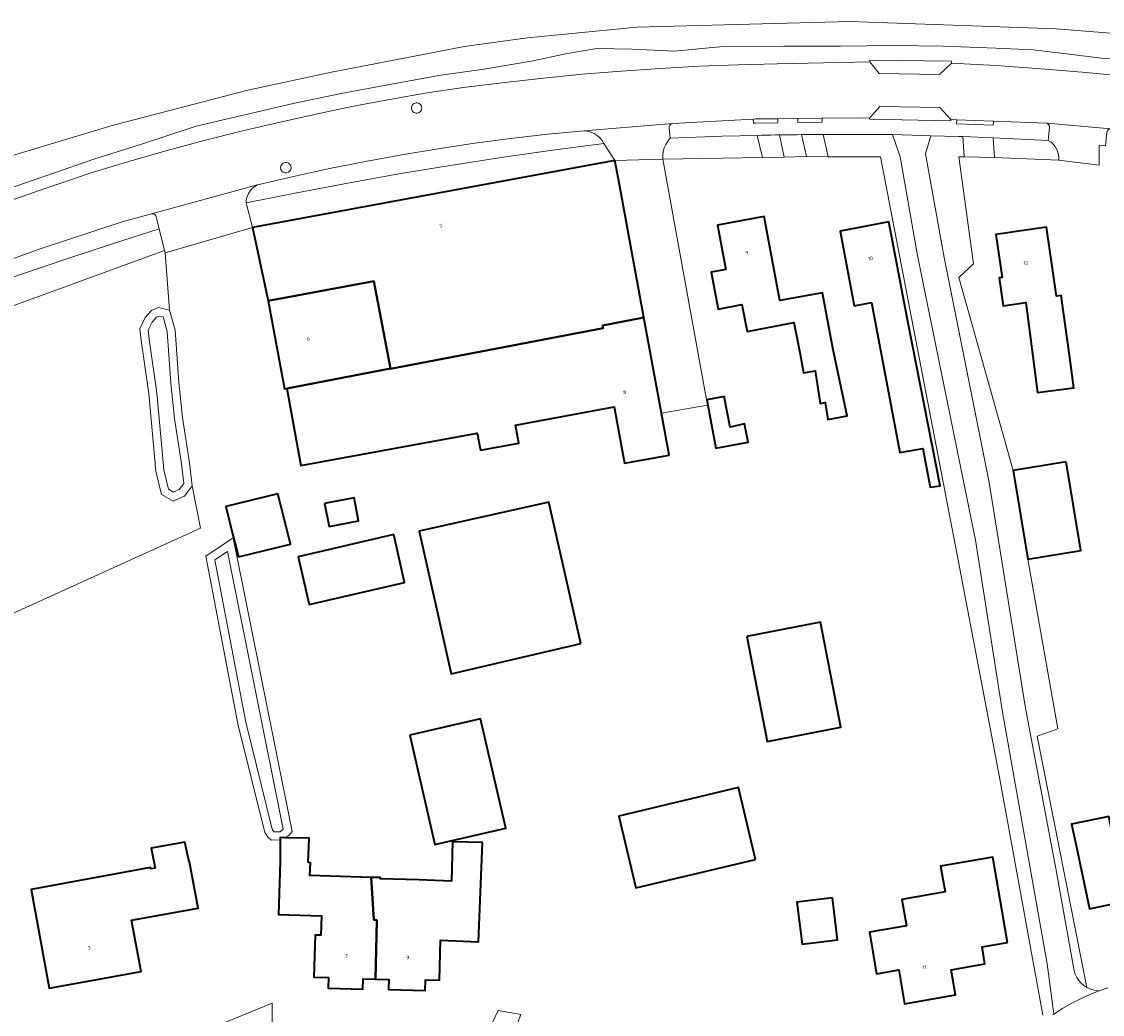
# Model space of a CAD drawing. Header units: metres. Extents: x 229229 to 231729, y 593167 to 595667.
# Tile 195 of 256: x 230523 to 230656, y 594559 to 594681. Entities that reach past the tile are written whole.
import ezdxf
from ezdxf.enums import TextEntityAlignment as Align

# ---------------------------------------------------------------- set-up
doc = ezdxf.new("R2010")
doc.units = ezdxf.units.M
for name, color, linetype, lineweight in [('B-WE-GR-GROENVOORZIENING-GV', 80, 'Continuous', 18), ('B-WE-OG-BEBOUWING-GV', 7, 'Continuous', 35), ('B-WE-OG-BEBOUWING-T18', 10, 'Continuous', 18), ('B-WE-OG-TERREIN_ERF-GV', 7, 'Continuous', 18), ('B-WE-OG-WATER-GV', 130, 'Continuous', 18), ('B-WE-OG-WATER_SLOOT-GV', 120, 'Continuous', 18), ('B-WE-VH-VERHARDING_GESLOTEN-GV', 252, 'Continuous', 18), ('B-WE-VH-VERHARDING_OPEN-GV', 252, 'Continuous', 18)]:
    doc.layers.add(name, color=color, linetype=linetype, lineweight=lineweight)
doc.styles.add('NLCS-ISO-M250-T18', font='NLCS-ISO.ttf', dxfattribs={"height": 0.45})

msp = doc.modelspace()

# ---------------------------------------------------------------- linework, layer by layer
at = {"layer": 'B-WE-GR-GROENVOORZIENING-GV'}
for points in [[(230660.951, 594676.002), (230656.245, 594676.338), (230652.266, 594676.85), (230647.867, 594677.363), (230643.243, 594677.568), (230636.826, 594677.815), (230630.709, 594677.903), (230624.13, 594677.822), (230617.173, 594677.815), (230609.723, 594677.775), (230603.742, 594677.187), (230598.457, 594677.441), (230594.163, 594677.514), (230590.31, 594676.881), (230586.331, 594675.999), (230580.266, 594675.005), (230574.733, 594674.19), (230568.89, 594673.141), (230562.727, 594672.006), (230556.822, 594670.77), (230544.874, 594667.996), (230538.045, 594665.741), (230532.421, 594663.963), (230527.318, 594662.183), (230521.519, 594660.179)], [(230519.015, 594657.758), (230525.542, 594660.048), (230532.091, 594662.272), (230536.602, 594663.633), (230541.132, 594664.927), (230545.681, 594666.154), (230550.248, 594667.313), (230554.832, 594668.405), (230559.431, 594669.428), (230564.045, 594670.382), (230568.673, 594671.269), (230573.313, 594672.086), (230578.068, 594672.757), (230582.832, 594673.359), (230587.604, 594673.893), (230592.383, 594674.359), (230597.169, 594674.756), (230601.96, 594675.084), (230606.754, 594675.344), (230611.553, 594675.535), (230616.353, 594675.657), (230627.739, 594675.871), (230627.742, 594676.111), (230637.79, 594675.985), (230637.787, 594675.745), (230643.319, 594675.421), (230648.846, 594675.028), (230654.368, 594674.566), (230659.884, 594674.035)], [(230650.27, 594558.67), (230650.38, 594558.747), (230649.576, 594564.925), (230644.099, 594595.878), (230640.775, 594617.06), (230633.634, 594652.056), (230632.277, 594659.785), (230631.485, 594664.218), (230630.528, 594666.935), (230628.827, 594666.951), (230627.126, 594666.962), (230625.424, 594666.967), (230623.723, 594666.966), (230622.022, 594666.959), (230622.622, 594664.225), (230629.052, 594664.22), (230638.482, 594615.256), (230643.581, 594588.542), (230649.032, 594558.633)], [(230515.312, 594604.854), (230545.406, 594618.53), (230544.399, 594623.742), (230543.42, 594622.461), (230542.064, 594621.859), (230540.596, 594622.65), (230539.919, 594625.55), (230539.053, 594635.073), (230538.149, 594641.333), (230537.961, 594643.028), (230538.601, 594644.422), (230539.398, 594645.307), (230540.252, 594645.661), (230541.613, 594645.363), (230541.057, 594652.399), (230540.992, 594652.663), (230511.738, 594642.008)], [(230554.206, 594557.556), (230554.206, 594560.093), (230529.176, 594549.839)]]:
    msp.add_lwpolyline(points, dxfattribs=at)
for points in [[(230613.896, 594666.848), (230611.751, 594666.796), (230609.607, 594666.735), (230607.463, 594666.665), (230605.319, 594666.586), (230603.176, 594666.498), (230602.885, 594666.134), (230602.647, 594665.735), (230602.465, 594665.306), (230602.343, 594664.857), (230602.284, 594664.395), (230602.288, 594663.93), (230614.542, 594664.112)], [(230619.35, 594666.937), (230618.808, 594666.931), (230618.267, 594666.924), (230617.725, 594666.916), (230617.184, 594666.908), (230616.642, 594666.9), (230617.221, 594664.152), (230619.975, 594664.227)], [(230647.186, 594614.715), (230645.388, 594625.628), (230638.693, 594649.37), (230640.519, 594651.031), (230638.716, 594664.194), (230639.367, 594664.206), (230639.179, 594666.694), (230638.671, 594666.716), (230635.255, 594666.796), (230634.618, 594664.557), (230636.907, 594651.839), (230642.437, 594624.144), (230646.904, 594596.395), (230650.624, 594576.658), (230652.881, 594564.09), (230653.021, 594563.669), (230653.217, 594563.27), (230653.464, 594562.901), (230653.76, 594562.57), (230654.097, 594562.281), (230654.47, 594562.04), (230648.34, 594592.958), (230650.884, 594593.845)], [(230596.403, 594663.753), (230595.05, 594665.864), (230588.725, 594665.03), (230582.41, 594664.125), (230576.105, 594663.149), (230569.812, 594662.102), (230563.531, 594660.984), (230557.262, 594659.796), (230551.008, 594658.538), (230551.793, 594655.498)], [(230649.7, 594666.233), (230642.943, 594666.529), (230643.114, 594664.135), (230650.997, 594663.794), (230650.999, 594664.211), (230650.933, 594664.623), (230650.801, 594665.018), (230650.605, 594665.386), (230650.351, 594665.717), (230650.047, 594666.002)], [(230540.992, 594652.663), (230540.338, 594655.335), (230534.708, 594653.54), (230529.092, 594651.7), (230523.491, 594649.816), (230517.905, 594647.887), (230512.335, 594645.915), (230512.191, 594645.42), (230512.067, 594644.92), (230511.964, 594644.416), (230511.881, 594643.907), (230511.819, 594643.396), (230511.738, 594642.008)]]:
    msp.add_lwpolyline(points, close=True, dxfattribs=at)
at = {"layer": 'B-WE-OG-BEBOUWING-GV'}
for points in [[(230599.965, 594644.437), (230596.826, 594661.462), (230596.403, 594663.753), (230551.793, 594655.498), (230553.739, 594646.506), (230566.72, 594648.9), (230568.785, 594638.165), (230568.789, 594638.143), (230594.934, 594643.125), (230594.886, 594643.455)], [(230619.169, 594639.942), (230619.576, 594637.62), (230621.012, 594637.882), (230621.648, 594633.88), (230622.259, 594633.966), (230622.577, 594631.888), (230624.96, 594632.325), (230623.198, 594640.688), (230621.938, 594647.489), (230616.7, 594646.519), (230614.758, 594656.871), (230609.034, 594655.797), (230610.057, 594650.344), (230608.241, 594650.003), (230609.089, 594645.483), (230612.015, 594646.051), (230612.661, 594642.72), (230618.413, 594643.836)], [(230627.962, 594646.297), (230631.453, 594627.823), (230634.264, 594628.347), (230635.199, 594623.58), (230636.39, 594623.752), (230632.505, 594643.532), (230630.107, 594656.207), (230624.104, 594655.071), (230625.84, 594645.896)], [(230652.376, 594639.511), (230651.281, 594647.137), (230650.712, 594647.055), (230649.492, 594655.556), (230643.268, 594654.663), (230644.029, 594649.364), (230643.687, 594649.315), (230644.178, 594645.895), (230646.944, 594646.292), (230648.392, 594635.205), (230652.862, 594635.785)], [(230553.739, 594646.506), (230555.739, 594635.658), (230556.019, 594635.71), (230568.785, 594638.165), (230566.72, 594648.9)], [(230602.132, 594632.685), (230599.965, 594644.437), (230594.886, 594643.455), (230594.934, 594643.125), (230568.789, 594638.143), (230568.785, 594638.165), (230556.019, 594635.71), (230557.768, 594626.227), (230579.456, 594630.227), (230579.843, 594628.125), (230584.578, 594628.998), (230584.172, 594631.199), (230596.305, 594633.437), (230597.583, 594626.507), (230603.084, 594627.522)], [(230607.722, 594634.296), (230608.83, 594628.368), (230612.803, 594629.126), (230612.334, 594631.357), (230610.561, 594630.946), (230609.831, 594634.705)], [(230651.926, 594626.704), (230645.388, 594625.628), (230647.186, 594614.715), (230653.723, 594615.792)], [(230549.405, 594617.66), (230550.065, 594614.989), (230556.472, 594616.572), (230555.812, 594619.243), (230554.941, 594622.768), (230548.534, 594621.184)], [(230560.678, 594621.559), (230561.222, 594618.747), (230564.846, 594619.447), (230564.303, 594622.259)], [(230592.182, 594604.331), (230588.264, 594621.741), (230572.311, 594618.148), (230576.26, 594600.59)], [(230569.184, 594617.737), (230557.438, 594615.017), (230558.779, 594609.135), (230570.525, 594611.855)], [(230612.606, 594605.198), (230615.115, 594592.283), (230624.193, 594594.047), (230621.684, 594606.962)], [(230571.159, 594593.064), (230574.244, 594579.612), (230582.955, 594581.609), (230579.87, 594595.061)], [(230613.684, 594577.778), (230611.582, 594586.609), (230596.875, 594583.109), (230598.976, 594574.278)], [(230666.49, 594577.814), (230666.268, 594577.767), (230665.764, 594580.14), (230663.067, 594579.568), (230662.656, 594581.504), (230657.711, 594580.455), (230657.154, 594583.075), (230652.586, 594582.106), (230653.142, 594579.485), (230654.796, 594571.693), (230660.934, 594572.996), (230661.476, 594570.443), (230667.771, 594571.779)], [(230558.672, 594577.382), (230558.793, 594580.393), (230555.784, 594580.445), (230555.224, 594580.455), (230555.221, 594580.183), (230555.198, 594577.485), (230555.006, 594570.99), (230560.288, 594570.834), (230560.218, 594568.453), (230559.512, 594568.474), (230559.359, 594563.297), (230561.168, 594563.243), (230561.129, 594561.924), (230565.389, 594561.798), (230565.427, 594563.102), (230566.951, 594563.057), (230567.118, 594570.321), (230566.737, 594570.334), (230566.412, 594575.57), (230558.875, 594575.792), (230558.922, 594577.375)], [(230539.848, 594576.713), (230539.298, 594576.612), (230539.268, 594576.778), (230524.561, 594574.08), (230526.791, 594561.932), (230538.089, 594564.006), (230536.936, 594570.287), (230545.102, 594571.785), (230544.056, 594577.485), (230544.014, 594577.477), (230543.476, 594579.885), (230539.351, 594579.158)], [(230572.328, 594575.256), (230567.531, 594575.397), (230567.535, 594575.537), (230566.412, 594575.57), (230566.737, 594570.334), (230567.118, 594570.321), (230566.951, 594563.057), (230568.563, 594563.009), (230568.527, 594561.777), (230573.064, 594561.643), (230573.104, 594562.985), (230574.807, 594562.934), (230574.952, 594567.852), (230579.631, 594567.654), (230580.085, 594579.86), (230576.425, 594579.953), (230576.291, 594575.103)], [(230644.694, 594567.579), (230642.88, 594578.056), (230636.47, 594576.946), (230637.019, 594573.771), (230631.711, 594572.853), (230632.272, 594569.613), (230627.701, 594568.821), (230628.583, 594563.724), (230631.313, 594564.196), (230632.034, 594560.031), (230638.3, 594561.116), (230637.765, 594564.208), (230641.925, 594564.928), (230641.56, 594567.036)], [(230623.151, 594573.044), (230618.787, 594572.511), (230619.416, 594567.358), (230623.78, 594567.891)]]:
    msp.add_lwpolyline(points, close=True, dxfattribs=at)
at = {"layer": 'B-WE-OG-TERREIN_ERF-GV'}
for points in [[(230656.747, 594665.572), (230655.955, 594665.644), (230655.962, 594663.2), (230650.997, 594663.794), (230643.114, 594664.135), (230639.367, 594664.206), (230638.716, 594664.194), (230640.519, 594651.031), (230638.693, 594649.37), (230645.388, 594625.628), (230651.926, 594626.704), (230653.723, 594615.792), (230647.186, 594614.715), (230650.884, 594593.845), (230648.34, 594592.958), (230654.47, 594562.04), (230654.755, 594561.9), (230655.052, 594561.789), (230655.359, 594561.706), (230655.672, 594561.654), (230655.989, 594561.633), (230657.043, 594562.001)], [(230649.032, 594558.633), (230643.581, 594588.542), (230638.482, 594615.256), (230629.052, 594664.22), (230622.622, 594664.225), (230619.975, 594664.227), (230617.221, 594664.152), (230614.542, 594664.112), (230602.288, 594663.93), (230607.625, 594634.577), (230607.771, 594633.66), (230602.132, 594632.685), (230603.084, 594627.522), (230597.583, 594626.507), (230596.305, 594633.437), (230584.172, 594631.199), (230584.578, 594628.998), (230579.843, 594628.125), (230579.456, 594630.227), (230557.768, 594626.227), (230556.019, 594635.71), (230555.739, 594635.658), (230553.739, 594646.506), (230551.793, 594655.498), (230541.057, 594652.399), (230541.613, 594645.363), (230542.29, 594642.877), (230542.742, 594636.436), (230543.194, 594632.142), (230544.06, 594626.567), (230544.399, 594623.742), (230545.406, 594618.53), (230515.312, 594604.854)], [(230529.176, 594549.839), (230554.206, 594560.093), (230554.206, 594557.556)], [(230580.225, 594555.369), (230582.047, 594559.199), (230584.835, 594558.686)]]:
    msp.add_lwpolyline(points, dxfattribs=at)
for points in [[(230596.826, 594661.462), (230599.965, 594644.437), (230602.132, 594632.685), (230607.771, 594633.66), (230607.625, 594634.577), (230602.288, 594663.93), (230596.403, 594663.753)], [(230619.169, 594639.942), (230618.413, 594643.836), (230612.661, 594642.72), (230612.015, 594646.051), (230609.089, 594645.483), (230608.241, 594650.003), (230610.057, 594650.344), (230609.034, 594655.797), (230614.758, 594656.871), (230616.7, 594646.519), (230621.938, 594647.489), (230623.198, 594640.688), (230624.96, 594632.325), (230622.577, 594631.888), (230622.259, 594633.966), (230621.648, 594633.88), (230621.012, 594637.882), (230619.576, 594637.62)], [(230625.84, 594645.896), (230624.104, 594655.071), (230630.107, 594656.207), (230632.505, 594643.532), (230636.39, 594623.752), (230635.199, 594623.58), (230634.264, 594628.347), (230631.453, 594627.823), (230627.962, 594646.297)], [(230650.712, 594647.055), (230651.281, 594647.137), (230652.376, 594639.511), (230652.862, 594635.785), (230648.392, 594635.205), (230646.944, 594646.292), (230644.178, 594645.895), (230643.687, 594649.315), (230644.029, 594649.364), (230643.268, 594654.663), (230649.492, 594655.556)], [(230607.722, 594634.296), (230609.831, 594634.705), (230610.561, 594630.946), (230612.334, 594631.357), (230612.803, 594629.126), (230608.83, 594628.368)], [(230549.405, 594617.66), (230548.534, 594621.184), (230554.941, 594622.768), (230555.812, 594619.243), (230556.472, 594616.572), (230550.065, 594614.989)], [(230560.678, 594621.559), (230564.303, 594622.259), (230564.846, 594619.447), (230561.222, 594618.747)], [(230576.26, 594600.59), (230572.311, 594618.148), (230588.264, 594621.741), (230592.182, 594604.331)], [(230569.184, 594617.737), (230570.525, 594611.855), (230558.779, 594609.135), (230557.438, 594615.017)], [(230555.221, 594580.183), (230554.095, 594580.151), (230553.691, 594580.52), (230553.304, 594581.083), (230550.014, 594594.444), (230546.069, 594615.098), (230549.414, 594617.33), (230556.668, 594581.22), (230556.259, 594580.712), (230555.784, 594580.445), (230558.793, 594580.393), (230558.672, 594577.382), (230558.922, 594577.375), (230558.875, 594575.792), (230566.412, 594575.57), (230567.535, 594575.537), (230567.531, 594575.397), (230572.328, 594575.256), (230576.291, 594575.103), (230576.425, 594579.953), (230580.085, 594579.86), (230579.631, 594567.654), (230574.952, 594567.852), (230574.807, 594562.934), (230573.104, 594562.985), (230573.064, 594561.643), (230568.527, 594561.777), (230568.563, 594563.009), (230566.951, 594563.057), (230565.427, 594563.102), (230565.389, 594561.798), (230561.129, 594561.924), (230561.168, 594563.243), (230559.359, 594563.297), (230559.512, 594568.474), (230560.218, 594568.453), (230560.288, 594570.834), (230555.006, 594570.99), (230555.198, 594577.485)], [(230615.115, 594592.283), (230612.606, 594605.198), (230621.684, 594606.962), (230624.193, 594594.047)], [(230571.159, 594593.064), (230579.87, 594595.061), (230582.955, 594581.609), (230574.244, 594579.612)], [(230682.34, 594578.663), (230674.398, 594576.977), (230673.887, 594579.384), (230666.49, 594577.814), (230667.771, 594571.779), (230661.476, 594570.443), (230660.934, 594572.996), (230654.796, 594571.693), (230653.142, 594579.485), (230652.586, 594582.106), (230657.154, 594583.075), (230657.711, 594580.455), (230662.656, 594581.504), (230663.067, 594579.568), (230665.764, 594580.14), (230664.264, 594587.207), (230672.242, 594588.9), (230672.746, 594586.526), (230680.036, 594588.074), (230679.268, 594591.689), (230682.479, 594592.371), (230684.274, 594583.916), (230681.356, 594583.297)], [(230598.976, 594574.278), (230596.875, 594583.109), (230611.582, 594586.609), (230613.684, 594577.778)], [(230526.791, 594561.932), (230524.561, 594574.08), (230539.268, 594576.778), (230539.298, 594576.612), (230539.848, 594576.713), (230539.351, 594579.158), (230543.476, 594579.885), (230544.014, 594577.477), (230544.056, 594577.485), (230545.102, 594571.785), (230536.936, 594570.287), (230538.089, 594564.006)], [(230627.701, 594568.821), (230632.272, 594569.613), (230631.711, 594572.853), (230637.019, 594573.771), (230636.47, 594576.946), (230642.88, 594578.056), (230644.694, 594567.579), (230641.56, 594567.036), (230641.925, 594564.928), (230637.765, 594564.208), (230638.3, 594561.116), (230632.034, 594560.031), (230631.313, 594564.196), (230628.583, 594563.724)], [(230618.787, 594572.511), (230623.151, 594573.044), (230623.78, 594567.891), (230619.416, 594567.358)]]:
    msp.add_lwpolyline(points, close=True, dxfattribs=at)
at = {"layer": 'B-WE-OG-WATER-GV'}
msp.add_lwpolyline([(230519.668, 594663.6), (230534.525, 594668.04), (230551.219, 594672.401), (230561.526, 594674.601), (230573.862, 594676.989), (230577.866, 594677.786), (230585.622, 594678.854), (230599.086, 594680.139), (230625.296, 594680.838), (230650.677, 594679.941), (230667.754, 594678.592)], dxfattribs=at)
for points in [[(230542.107, 594622.972), (230542.781, 594623.271), (230543.358, 594624.026), (230543.069, 594626.431), (230542.202, 594632.013), (230541.746, 594636.349), (230541.299, 594642.709), (230540.807, 594644.516), (230540.345, 594644.617), (230539.99, 594644.47), (230539.446, 594643.866), (230538.985, 594642.863), (230539.141, 594641.46), (230540.047, 594635.19), (230540.909, 594625.71), (230541.467, 594623.316)], [(230555.193, 594581.183), (230555.595, 594581.486), (230548.728, 594615.67), (230547.176, 594614.634), (230550.991, 594594.658), (230554.231, 594581.499), (230554.45, 594581.181), (230554.471, 594581.162)]]:
    msp.add_lwpolyline(points, close=True, dxfattribs=at)
at = {"layer": 'B-WE-OG-WATER_SLOOT-GV'}
for points in [[(230667.754, 594678.592), (230650.677, 594679.941), (230625.296, 594680.838), (230599.086, 594680.139), (230585.622, 594678.854), (230577.866, 594677.786), (230573.862, 594676.989), (230561.526, 594674.601), (230551.219, 594672.401), (230534.525, 594668.04), (230519.668, 594663.6)], [(230521.519, 594660.179), (230527.318, 594662.183), (230532.421, 594663.963), (230538.045, 594665.741), (230544.874, 594667.996), (230556.822, 594670.77), (230562.727, 594672.006), (230568.89, 594673.141), (230574.733, 594674.19), (230580.266, 594675.005), (230586.331, 594675.999), (230590.31, 594676.881), (230594.163, 594677.514), (230598.457, 594677.441), (230603.742, 594677.187), (230609.723, 594677.775), (230617.173, 594677.815), (230624.13, 594677.822), (230630.709, 594677.903), (230636.826, 594677.815), (230643.243, 594677.568), (230647.867, 594677.363), (230652.266, 594676.85), (230656.245, 594676.338), (230660.951, 594676.002)]]:
    msp.add_lwpolyline(points, dxfattribs=at)
for points in [[(230544.399, 594623.742), (230544.06, 594626.567), (230543.194, 594632.142), (230542.742, 594636.436), (230542.29, 594642.877), (230541.613, 594645.363), (230540.252, 594645.661), (230539.398, 594645.307), (230538.601, 594644.422), (230537.961, 594643.028), (230538.149, 594641.333), (230539.053, 594635.073), (230539.919, 594625.55), (230540.596, 594622.65), (230542.064, 594621.859), (230543.42, 594622.461)], [(230542.107, 594622.972), (230541.467, 594623.316), (230540.909, 594625.71), (230540.047, 594635.19), (230539.141, 594641.46), (230538.985, 594642.863), (230539.446, 594643.866), (230539.99, 594644.47), (230540.345, 594644.617), (230540.807, 594644.516), (230541.299, 594642.709), (230541.746, 594636.349), (230542.202, 594632.013), (230543.069, 594626.431), (230543.358, 594624.026), (230542.781, 594623.271)], [(230555.221, 594580.183), (230555.224, 594580.455), (230555.784, 594580.445), (230556.259, 594580.712), (230556.668, 594581.22), (230549.414, 594617.33), (230546.069, 594615.098), (230550.014, 594594.444), (230553.304, 594581.083), (230553.691, 594580.52), (230554.095, 594580.151)], [(230555.193, 594581.183), (230554.471, 594581.162), (230554.45, 594581.181), (230554.231, 594581.499), (230550.991, 594594.658), (230547.176, 594614.634), (230548.728, 594615.67), (230555.595, 594581.486)]]:
    msp.add_lwpolyline(points, close=True, dxfattribs=at)
at = {"layer": 'B-WE-VH-VERHARDING_GESLOTEN-GV'}
for points in [[(230659.884, 594674.035), (230654.368, 594674.566), (230648.846, 594675.028), (230643.319, 594675.421), (230637.787, 594675.745), (230636.311, 594674.324), (230628.913, 594674.465), (230627.739, 594675.871), (230616.353, 594675.657), (230611.553, 594675.535), (230606.754, 594675.344), (230601.96, 594675.084), (230597.169, 594674.756), (230592.383, 594674.359), (230587.604, 594673.893), (230582.832, 594673.359), (230578.068, 594672.757), (230573.313, 594672.086), (230568.673, 594671.269), (230564.045, 594670.382), (230559.431, 594669.428), (230554.832, 594668.405), (230550.248, 594667.313), (230545.681, 594666.154), (230541.132, 594664.927), (230536.602, 594663.633), (230532.091, 594662.272), (230525.542, 594660.048), (230519.015, 594657.758)], [(230515.257, 594649.109), (230525.562, 594652.862), (230535.785, 594656.19), (230539.396, 594657.177), (230552.439, 594660.742), (230556.846, 594661.783), (230561.271, 594662.75), (230565.71, 594663.643), (230570.165, 594664.46), (230574.632, 594665.202), (230579.112, 594665.869), (230583.601, 594666.46), (230588.101, 594666.975), (230592.608, 594667.415), (230603.489, 594668.315), (230613.417, 594668.853), (230613.711, 594668.864), (230616.449, 594668.895), (230618.886, 594668.922), (230621.883, 594668.956), (230626.244, 594669.005), (230627.704, 594668.979), (230628.982, 594670.401), (230636.38, 594670.272), (230637.71, 594668.796), (230638.452, 594668.767), (230642.952, 594668.593), (230649.536, 594668.329), (230657.413, 594667.63)], [(230657.043, 594562.001), (230655.989, 594561.633), (230654.817, 594561.158), (230653.668, 594560.631), (230652.544, 594560.053), (230651.447, 594559.424), (230650.38, 594558.747), (230650.27, 594558.67)]]:
    msp.add_lwpolyline(points, dxfattribs=at)
for points in [[(230571.353, 594670.209), (230571.392, 594669.988), (230571.504, 594669.794), (230571.676, 594669.65), (230571.887, 594669.574), (230572.111, 594669.574), (230572.322, 594669.65), (230572.494, 594669.794), (230572.606, 594669.988), (230572.645, 594670.209), (230572.606, 594670.43), (230572.494, 594670.624), (230572.322, 594670.768), (230572.111, 594670.845), (230571.887, 594670.845), (230571.676, 594670.768), (230571.504, 594670.624), (230571.392, 594670.43)], [(230571.353, 594670.209), (230571.392, 594670.43), (230571.504, 594670.624), (230571.676, 594670.768), (230571.887, 594670.845), (230572.111, 594670.845), (230572.322, 594670.768), (230572.494, 594670.624), (230572.606, 594670.43), (230572.645, 594670.209), (230572.606, 594669.988), (230572.494, 594669.794), (230572.322, 594669.65), (230572.111, 594669.574), (230571.887, 594669.574), (230571.676, 594669.65), (230571.504, 594669.794), (230571.392, 594669.988)], [(230603.176, 594666.498), (230603.068, 594667.777), (230603.071, 594667.929), (230603.123, 594668.072), (230603.216, 594668.191), (230603.343, 594668.275), (230603.489, 594668.315), (230592.608, 594667.415), (230593.038, 594667.365), (230593.455, 594667.252), (230593.851, 594667.077), (230594.216, 594666.845), (230594.542, 594666.561), (230594.822, 594666.232), (230595.05, 594665.864), (230596.403, 594663.753), (230602.288, 594663.93), (230602.284, 594664.395), (230602.343, 594664.857), (230602.465, 594665.306), (230602.647, 594665.735), (230602.885, 594666.134)], [(230656.911, 594667.179), (230656.942, 594667.325), (230657.016, 594667.455), (230657.128, 594667.555), (230657.264, 594667.615), (230657.413, 594667.63), (230649.536, 594668.329), (230649.654, 594668.265), (230649.751, 594668.172), (230649.82, 594668.057), (230649.857, 594667.927), (230649.859, 594667.793), (230649.7, 594666.233), (230650.047, 594666.002), (230650.351, 594665.717), (230650.605, 594665.386), (230650.801, 594665.018), (230650.933, 594664.623), (230650.999, 594664.211), (230650.997, 594663.794), (230655.962, 594663.2), (230655.955, 594665.644), (230656.747, 594665.572)], [(230555.264, 594662.861), (230555.303, 594662.64), (230555.415, 594662.446), (230555.587, 594662.302), (230555.798, 594662.225), (230556.022, 594662.225), (230556.233, 594662.302), (230556.405, 594662.446), (230556.517, 594662.64), (230556.556, 594662.861), (230556.517, 594663.082), (230556.405, 594663.276), (230556.233, 594663.42), (230556.022, 594663.496), (230555.798, 594663.496), (230555.587, 594663.42), (230555.415, 594663.276), (230555.303, 594663.082)], [(230556.556, 594662.861), (230556.517, 594662.64), (230556.405, 594662.446), (230556.233, 594662.302), (230556.022, 594662.225), (230555.798, 594662.225), (230555.587, 594662.302), (230555.415, 594662.446), (230555.303, 594662.64), (230555.264, 594662.861), (230555.303, 594663.082), (230555.415, 594663.276), (230555.587, 594663.42), (230555.798, 594663.496), (230556.022, 594663.496), (230556.233, 594663.42), (230556.405, 594663.276), (230556.517, 594663.082)], [(230551.008, 594658.538), (230551.042, 594658.933), (230551.14, 594659.317), (230551.299, 594659.68), (230551.514, 594660.012), (230551.781, 594660.305), (230552.092, 594660.55), (230552.439, 594660.742), (230539.396, 594657.177), (230539.546, 594657.185), (230539.692, 594657.146), (230539.818, 594657.064), (230539.912, 594656.946), (230539.964, 594656.805), (230540.338, 594655.335), (230540.992, 594652.663), (230541.057, 594652.399), (230551.793, 594655.498)], [(230584.835, 594558.686), (230582.047, 594559.199), (230580.225, 594555.369), (230580.833, 594555.253), (230581.439, 594555.124), (230582.042, 594554.982), (230582.642, 594554.828), (230583.239, 594554.661), (230583.243, 594554.66)]]:
    msp.add_lwpolyline(points, close=True, dxfattribs=at)
at = {"layer": 'B-WE-VH-VERHARDING_OPEN-GV'}
for points in [[(230628.913, 594674.465), (230636.311, 594674.324), (230637.787, 594675.745), (230637.79, 594675.985), (230627.742, 594676.111), (230627.739, 594675.871)], [(230637.71, 594668.796), (230636.38, 594670.272), (230628.982, 594670.401), (230627.704, 594668.979), (230627.701, 594668.829), (230637.707, 594668.646)], [(230649.536, 594668.329), (230642.952, 594668.593), (230642.932, 594668.093), (230638.433, 594668.268), (230638.452, 594668.767), (230637.71, 594668.796), (230637.707, 594668.646), (230627.701, 594668.829), (230627.704, 594668.979), (230626.244, 594669.005), (230621.883, 594668.956), (230621.889, 594668.456), (230618.891, 594668.422), (230618.886, 594668.922), (230616.449, 594668.895), (230616.455, 594668.395), (230613.723, 594668.364), (230613.437, 594668.353), (230613.417, 594668.853), (230603.489, 594668.315), (230603.343, 594668.275), (230603.216, 594668.191), (230603.123, 594668.072), (230603.071, 594667.929), (230603.068, 594667.777), (230603.176, 594666.498), (230605.319, 594666.586), (230607.463, 594666.665), (230609.607, 594666.735), (230611.751, 594666.796), (230613.896, 594666.848), (230614.445, 594666.86), (230614.994, 594666.871), (230615.544, 594666.881), (230616.093, 594666.891), (230616.642, 594666.9), (230617.184, 594666.908), (230617.725, 594666.916), (230618.267, 594666.924), (230618.808, 594666.931), (230619.35, 594666.937), (230619.884, 594666.943), (230620.419, 594666.948), (230620.953, 594666.952), (230621.488, 594666.956), (230622.022, 594666.959), (230623.723, 594666.966), (230625.424, 594666.967), (230627.126, 594666.962), (230628.827, 594666.951), (230630.528, 594666.935), (230635.255, 594666.796), (230638.671, 594666.716), (230639.179, 594666.694), (230642.943, 594666.529), (230649.7, 594666.233), (230649.859, 594667.793), (230649.857, 594667.927), (230649.82, 594668.057), (230649.751, 594668.172), (230649.654, 594668.265)], [(230613.417, 594668.853), (230613.437, 594668.353), (230613.723, 594668.364), (230616.455, 594668.395), (230616.449, 594668.895), (230613.711, 594668.864)], [(230618.891, 594668.422), (230621.889, 594668.456), (230621.883, 594668.956), (230618.886, 594668.922)], [(230642.932, 594668.093), (230642.952, 594668.593), (230638.452, 594668.767), (230638.433, 594668.268)], [(230595.05, 594665.864), (230594.822, 594666.232), (230594.542, 594666.561), (230594.216, 594666.845), (230593.851, 594667.077), (230593.455, 594667.252), (230593.038, 594667.365), (230592.608, 594667.415), (230588.101, 594666.975), (230583.601, 594666.46), (230579.112, 594665.869), (230574.632, 594665.202), (230570.165, 594664.46), (230565.71, 594663.643), (230561.271, 594662.75), (230556.846, 594661.783), (230552.439, 594660.742), (230552.092, 594660.55), (230551.781, 594660.305), (230551.514, 594660.012), (230551.299, 594659.68), (230551.14, 594659.317), (230551.042, 594658.933), (230551.008, 594658.538), (230557.262, 594659.796), (230563.531, 594660.984), (230569.812, 594662.102), (230576.105, 594663.149), (230582.41, 594664.125), (230588.725, 594665.03)], [(230616.642, 594666.9), (230616.093, 594666.891), (230615.544, 594666.881), (230614.994, 594666.871), (230614.445, 594666.86), (230613.896, 594666.848), (230614.542, 594664.112), (230617.221, 594664.152)], [(230622.022, 594666.959), (230621.488, 594666.956), (230620.953, 594666.952), (230620.419, 594666.948), (230619.884, 594666.943), (230619.35, 594666.937), (230619.975, 594664.227), (230622.622, 594664.225)], [(230642.437, 594624.144), (230636.907, 594651.839), (230634.618, 594664.557), (230635.255, 594666.796), (230630.528, 594666.935), (230631.485, 594664.218), (230632.277, 594659.785), (230633.634, 594652.056), (230640.775, 594617.06), (230644.099, 594595.878), (230649.576, 594564.925), (230650.38, 594558.747), (230651.447, 594559.424), (230652.544, 594560.053), (230653.668, 594560.631), (230654.817, 594561.158), (230655.989, 594561.633), (230655.672, 594561.654), (230655.359, 594561.706), (230655.052, 594561.789), (230654.755, 594561.9), (230654.47, 594562.04), (230654.097, 594562.281), (230653.76, 594562.57), (230653.464, 594562.901), (230653.217, 594563.27), (230653.021, 594563.669), (230652.881, 594564.09), (230650.624, 594576.658), (230646.904, 594596.395)], [(230639.367, 594664.206), (230643.114, 594664.135), (230642.943, 594666.529), (230639.179, 594666.694)], [(230540.338, 594655.335), (230539.964, 594656.805), (230539.912, 594656.946), (230539.818, 594657.064), (230539.692, 594657.146), (230539.546, 594657.185), (230539.396, 594657.177), (230535.785, 594656.19), (230525.562, 594652.862), (230515.257, 594649.109), (230514.236, 594648.706), (230513.794, 594648.341), (230513.396, 594647.928), (230513.047, 594647.473), (230512.751, 594646.982), (230512.513, 594646.46), (230512.335, 594645.915), (230517.905, 594647.887), (230523.491, 594649.816), (230529.092, 594651.7), (230534.708, 594653.54)]]:
    msp.add_lwpolyline(points, close=True, dxfattribs=at)

# ---------------------------------------------------------------- texts
at = {"layer": 'B-WE-OG-BEBOUWING-T18', "style": 'NLCS-ISO-M250-T18'}
for s, rotation, p in [('7', 10.4, (230574.96, 594655.731)), ('9', 11, (230612.634, 594652.403)), ('10', 9.6, (230627.849, 594651.709)), ('12', 6.4, (230646.948, 594651.15)), ('6', 10.4, (230558.673, 594641.807)), ('8', 10.4, (230597.591, 594635.254)), ('3', 10.3, (230531.718, 594566.903)), ('7', 358.4, (230563.377, 594565.859)), ('9', 358.4, (230570.914, 594565.708)), ('11', 9.8, (230634.485, 594564.515))]:
    msp.add_text(s, height=0.45, rotation=rotation, dxfattribs=at).set_placement(p, align=Align.MIDDLE)

doc.saveas('drawing.dxf')
